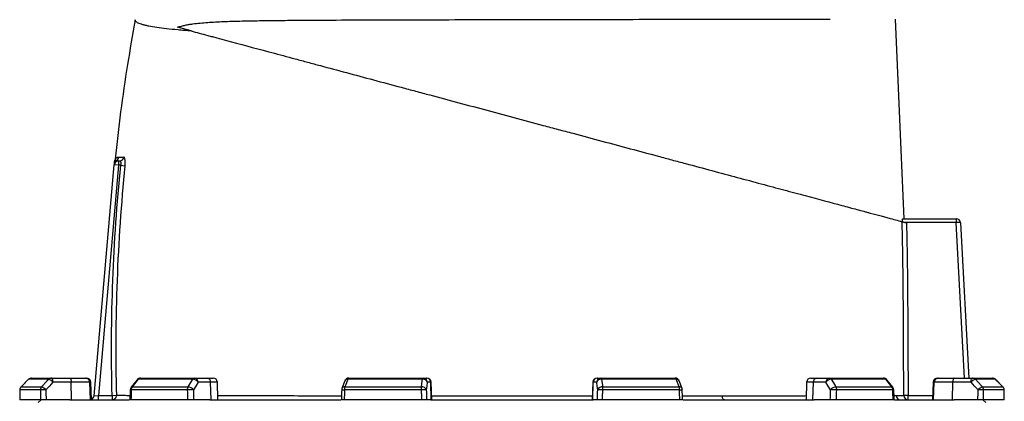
# Model space of a CAD drawing. Header units: millimetres. Extents: x 272 to 3537, y 634 to 3411.
# Tile 14 of 15: x 2458 to 3139, y 2710 to 2974. Entities that reach past the tile are written whole.
import ezdxf

# ---------------------------------------------------------------- set-up
doc = ezdxf.new("R2010")
doc.units = ezdxf.units.MM

msp = doc.modelspace()

# ---------------------------------------------------------------- linework, layer by layer
at = {"color": 7, "linetype": 'Continuous', "lineweight": 25}
for p, q in [((2576.83, 2966.21), (2567.39, 2968.74)), ((3069.85, 2836.45), (3063.71, 2974.35)), ((2509.7, 2714.18), (2523.65, 2873.71)), ((2526.64, 2873.45), (2512.73, 2714.45)), ((2526.64, 2873.45), (2523.65, 2873.71)), ((2524.07, 2876.79), (2524.07, 2876.79)), ((2526.64, 2876.45), (2526.64, 2873.45)), ((2526.64, 2876.45), (2527.37, 2876.45)), ((2528.14, 2873.45), (2526.64, 2873.45)), ((2528.14, 2873.45), (2531.04, 2873.15)), ((3068.66, 2836.45), (3105.74, 2836.45)), ((3105.74, 2833.95), (3070.43, 2833.95)), ((3105.74, 2836.45), (3105.74, 2833.95)), ((3105.74, 2836.45), (3105.77, 2836.45)), ((3105.9, 2833.95), (3105.74, 2833.95)), ((3108.77, 2833.6), (3114.38, 2726.45)), ((2464.38, 2725.56), (2459.18, 2720.31)), ((2478.25, 2725.57), (2464.42, 2725.57)), ((2466.51, 2726.45), (2480.25, 2726.45)), ((2480.25, 2726.45), (2492.87, 2726.45)), ((2493.9, 2723.55), (2481.28, 2723.55)), ((2492.87, 2726.45), (2503.88, 2726.45)), ((2494.04, 2711.45), (2493.9, 2723.55)), ((2506.84, 2723.55), (2493.9, 2723.55)), ((2503.88, 2726.45), (2504.41, 2726.45)), ((2507.25, 2711.45), (2506.84, 2723.55)), ((2507.83, 2711.45), (2507.41, 2723.55)), ((2539.4, 2725.3), (2535.26, 2720.06)), ((2577.92, 2725.57), (2540.14, 2725.57)), ((2541.75, 2726.45), (2579.3, 2726.45)), ((2579.3, 2726.45), (2587.93, 2726.45)), ((2590.23, 2723.55), (2581.6, 2723.55)), ((2587.93, 2726.45), (2591.93, 2726.45)), ((2590.55, 2711.45), (2590.23, 2723.55)), ((2595.36, 2711.45), (2594.93, 2723.55)), ((2683.02, 2724.5), (2681.05, 2719.25)), ((2736.73, 2725.57), (2685.12, 2725.57)), ((2685.82, 2726.45), (2737.12, 2726.45)), ((2737.12, 2726.45), (2739.45, 2726.45)), ((2739.45, 2726.45), (2739.71, 2726.45)), ((2742.4, 2723.55), (2740.07, 2723.55)), ((2742.82, 2711.45), (2742.4, 2723.55)), ((2743.13, 2711.45), (2742.71, 2723.55)), ((2854.53, 2723.55), (2854.11, 2711.45)), ((2854.42, 2711.45), (2854.83, 2723.55)), ((2857.17, 2723.55), (2854.83, 2723.55)), ((2857.53, 2726.45), (2857.79, 2726.45)), ((2857.79, 2726.45), (2860.12, 2726.45)), ((2860.12, 2726.45), (2911.41, 2726.45)), ((2912.12, 2725.57), (2860.51, 2725.57)), ((2916.18, 2719.25), (2914.22, 2724.5)), ((3002.3, 2723.55), (3001.88, 2711.45)), ((3005.3, 2726.45), (3009.3, 2726.45)), ((3006.68, 2711.45), (3007, 2723.55)), ((3015.64, 2723.55), (3007, 2723.55)), ((3009.3, 2726.45), (3017.93, 2726.45)), ((3017.93, 2726.45), (3055.48, 2726.45)), ((3057.1, 2725.57), (3019.31, 2725.57)), ((3061.97, 2720.06), (3057.84, 2725.3)), ((3089.83, 2723.55), (3089.41, 2711.45)), ((3089.98, 2711.45), (3090.4, 2723.55)), ((3103.34, 2723.55), (3090.4, 2723.55)), ((3092.83, 2726.45), (3093.35, 2726.45)), ((3093.35, 2726.45), (3104.36, 2726.45)), ((3103.19, 2711.45), (3103.34, 2723.55)), ((3115.96, 2723.55), (3103.34, 2723.55)), ((3104.36, 2726.45), (3116.98, 2726.45)), ((3116.98, 2726.45), (3130.73, 2726.45)), ((3132.81, 2725.57), (3118.98, 2725.57)), ((3138.05, 2720.31), (3132.86, 2725.56)), ((3138.05, 2720.31), (3132.86, 2725.55)), ((2472.56, 2718.2), (2458.36, 2718.2)), ((2459.22, 2720.32), (2473.39, 2720.32)), ((2574.12, 2718.2), (2535.33, 2718.2)), ((2536, 2720.32), (2574.69, 2720.32)), ((2735.84, 2718.2), (2682.85, 2718.2)), ((2683.15, 2720.32), (2736, 2720.32)), ((2861.23, 2720.32), (2914.09, 2720.32)), ((2914.38, 2718.2), (2861.39, 2718.2)), ((3022.54, 2720.32), (3061.23, 2720.32)), ((3061.9, 2718.2), (3023.11, 2718.2)), ((3123.85, 2720.32), (3138.01, 2720.32)), ((3138.87, 2718.2), (3124.68, 2718.2)), ((2472.64, 2711.45), (2458.32, 2711.45)), ((2473.12, 2711.45), (2471.12, 2709.45)), ((2492.93, 2711.45), (2476.49, 2711.45)), ((2492.93, 2711.45), (2534.05, 2711.45)), ((2509.7, 2714.18), (2512.73, 2714.45)), ((2512.73, 2714.45), (2522.19, 2714.45)), ((2512.73, 2711.45), (2512.73, 2714.45)), ((2522.19, 2714.45), (2525.12, 2714.52)), ((2522.19, 2714.45), (2522.19, 2711.45)), ((2574.3, 2711.45), (2535.18, 2711.45)), ((2589.79, 2711.45), (2578.55, 2711.45)), ((2589.79, 2711.45), (2680.32, 2711.45)), ((2736.07, 2711.45), (2682.63, 2711.45)), ((2742.61, 2711.45), (2739.57, 2711.45)), ((2742.61, 2711.45), (2854.62, 2711.45)), ((2857.66, 2711.45), (2854.62, 2711.45)), ((2914.6, 2711.45), (2861.16, 2711.45)), ((2917, 2711.45), (3007.44, 2711.45)), ((3018.69, 2711.45), (3007.44, 2711.45)), ((3062.05, 2711.45), (3022.93, 2711.45)), ((3063.15, 2711.45), (3104.31, 2711.45)), ((3072.5, 2714.45), (3069.51, 2714.42)), ((3072.5, 2711.45), (3072.5, 2714.45)), ((3120.74, 2711.45), (3104.31, 2711.45)), ((3126.12, 2709.45), (3124.12, 2711.45)), ((3138.92, 2711.45), (3124.6, 2711.45))]:
    msp.add_line(p, q, dxfattribs=at)
at = {"color": 1, "linetype": 'Continuous', "lineweight": 25}
for p, q in [((3111.38, 2726.45), (3105.74, 2833.95)), ((2464.38, 2725.56), (2464.42, 2725.57)), ((2507.41, 2723.55), (2506.84, 2723.55)), ((2594.93, 2723.55), (2590.23, 2723.55)), ((2742.71, 2723.55), (2742.4, 2723.55)), ((2854.83, 2723.55), (2854.53, 2723.55)), ((3007, 2723.55), (3002.3, 2723.55)), ((3090.4, 2723.55), (3089.83, 2723.55)), ((3132.81, 2725.57), (3132.86, 2725.56)), ((2458.31, 2718.22), (2458.36, 2718.2)), ((2459.18, 2720.32), (2459.22, 2720.32)), ((3138.01, 2720.32), (3138.05, 2720.32)), ((3138.87, 2718.2), (3138.92, 2718.22)), ((3062.71, 2714.34), (3064.17, 2714.35)), ((3072.5, 2714.45), (3089.51, 2714.45))]:
    msp.add_line(p, q, dxfattribs=at)
at = {"color": 7, "linetype": 'Continuous', "lineweight": 25, "flags": 128}
for points in [[(2464.42, 2725.57), (2460.22, 2721.33), (2459.22, 2720.32)], [(2473.39, 2720.32), (2477.32, 2724.57), (2478.25, 2725.57)], [(2481.28, 2723.55), (2478.79, 2720.87), (2476.41, 2718.31)], [(2481.28, 2723.55), (2481.25, 2724.12), (2481.19, 2724.67), (2481.09, 2725.17), (2480.96, 2725.6), (2480.81, 2725.96), (2480.63, 2726.23), (2480.45, 2726.39), (2480.25, 2726.45)], [(2492.87, 2726.45), (2493.07, 2726.39), (2493.26, 2726.23), (2493.43, 2725.96), (2493.58, 2725.6), (2493.71, 2725.17), (2493.81, 2724.67), (2493.87, 2724.12), (2493.9, 2723.55)], [(2540.14, 2725.57), (2536.79, 2721.33), (2536, 2720.32)], [(2574.69, 2720.32), (2577.3, 2724.57), (2577.92, 2725.57)], [(2581.6, 2723.55), (2579.95, 2720.87), (2578.37, 2718.31)], [(2685.12, 2725.57), (2683.52, 2721.33), (2683.15, 2720.32)], [(2736, 2720.32), (2736.59, 2724.57), (2736.73, 2725.57)], [(2736.73, 2725.57), (2736.77, 2725.77), (2736.81, 2725.94), (2736.86, 2726.09), (2736.91, 2726.22), (2736.96, 2726.32), (2737.01, 2726.39), (2737.06, 2726.43), (2737.12, 2726.45)], [(2740.07, 2723.55), (2739.69, 2720.87), (2739.34, 2718.31)], [(2857.9, 2718.31), (2857.54, 2720.87), (2857.17, 2723.55)], [(2860.51, 2725.57), (2860.47, 2725.77), (2860.42, 2725.94), (2860.38, 2726.09), (2860.33, 2726.22), (2860.28, 2726.32), (2860.23, 2726.39), (2860.17, 2726.43), (2860.12, 2726.45)], [(2860.51, 2725.57), (2861.09, 2721.33), (2861.23, 2720.32)], [(2914.09, 2720.32), (2912.49, 2724.57), (2912.12, 2725.57)], [(3018.87, 2718.31), (3017.29, 2720.87), (3015.64, 2723.55)], [(3019.31, 2725.57), (3021.92, 2721.33), (3022.54, 2720.32)], [(3061.23, 2720.32), (3057.89, 2724.57), (3057.1, 2725.57)], [(3104.36, 2726.45), (3104.17, 2726.39), (3103.98, 2726.23), (3103.8, 2725.96), (3103.65, 2725.6), (3103.52, 2725.17), (3103.43, 2724.67), (3103.36, 2724.12), (3103.34, 2723.55)], [(3115.96, 2723.55), (3115.98, 2724.12), (3116.05, 2724.67), (3116.14, 2725.17), (3116.27, 2725.6), (3116.43, 2725.96), (3116.6, 2726.23), (3116.79, 2726.39), (3116.98, 2726.45)], [(3120.82, 2718.31), (3118.44, 2720.87), (3115.96, 2723.55)], [(3118.98, 2725.57), (3122.92, 2721.33), (3123.85, 2720.32)], [(3138.01, 2720.32), (3133.81, 2724.57), (3132.81, 2725.57)], [(2458.31, 2718.22), (2458.3, 2716.5), (2458.27, 2711.32)], [(2534.62, 2718.27), (2534.58, 2716.55), (2534.46, 2711.37)], [(2680.86, 2718.3), (2680.8, 2716.58), (2680.63, 2711.4)], [(2916.6, 2711.4), (2916.54, 2713.12), (2916.37, 2718.3)], [(3062.77, 2711.37), (3062.73, 2713.09), (3062.62, 2718.27)], [(3138.97, 2711.32), (3138.96, 2713.04), (3138.92, 2718.22)], [(2945.46, 2711.45), (2945.17, 2711.5), (2944.89, 2711.65), (2944.63, 2711.91), (2944.4, 2712.25), (2944.21, 2712.67), (2944.06, 2713.15), (2943.96, 2713.67), (2943.91, 2714.23)]]:
    msp.add_lwpolyline(points, dxfattribs=at)
at = {"color": 7, "linetype": 'Continuous', "lineweight": 25}
for centre, radius, start, end in [((2526.64, 2873.45), 3, 90, 175), ((2526.69, 2874.16), 2.99, 117.80823, 174.97062), ((2526.84, 2875.7), 3, 158.52985, 174.98299), ((2523.86, 2879.44), 3, 298.59876, 354.2324), ((2527.34, 2879.4), 2.96, 270.5887, 354.88473), ((3093.89, 2834.57), 12.03, 357.04331, 8.95669), ((3105.77, 2833.45), 3, 3, 90), ((2466.51, 2723.45), 3, 90, 135.25313), ((2466.51, 2723.52), 2.93, 90.08561, 135.6015), ((2480.26, 2723.7), 2.75, 90.31962, 137.1257), ((2476.59, 2719.8), 6, 38.6888, 73.93179), ((2503.86, 2723.47), 2.98, 1.57585, 89.60772), ((2504.41, 2723.45), 3, 2, 90), ((2541.75, 2723.45), 3, 90, 141.73543), ((2541.82, 2724.39), 2.05, 92.00566, 145.14485), ((2579.41, 2724.75), 1.7, 93.88554, 151.18244), ((2577.72, 2720.84), 4.73, 34.93443, 87.54405), ((2578.91, 2723.78), 2.69, 355.08211, 81.76517), ((2587.55, 2723.78), 2.69, 355.08211, 81.76517), ((2591.93, 2723.45), 3, 2, 90), ((2685.82, 2723.45), 3, 90, 159.44647), ((2686.17, 2725.44), 1.06, 108.97665, 173.2704), ((2737.08, 2722.37), 3.21, 21.48071, 96.25708), ((2737.09, 2723.47), 2.98, 1.54472, 89.57848), ((2739.43, 2723.47), 2.98, 1.54472, 89.57848), ((2739.71, 2723.45), 3, 2, 90), ((2857.53, 2723.45), 3, 90, 178), ((2857.81, 2723.47), 2.98, 90.42152, 178.45528), ((2860.14, 2723.47), 2.98, 90.42152, 178.45528), ((2860.15, 2722.37), 3.21, 83.74292, 158.51929), ((2911.41, 2723.45), 3, 20.55353, 90), ((2911.07, 2725.44), 1.06, 6.7296, 71.02335), ((3005.3, 2723.45), 3, 90, 178), ((3009.69, 2723.78), 2.69, 98.23483, 184.91789), ((3018.32, 2723.78), 2.69, 98.23483, 184.91789), ((3019.51, 2720.84), 4.73, 92.45595, 145.06557), ((3017.82, 2724.75), 1.7, 28.81756, 86.11446), ((3055.48, 2723.45), 3, 38.26457, 90), ((3055.41, 2724.39), 2.05, 34.85515, 87.99434), ((3092.83, 2723.45), 3, 90, 178), ((3093.37, 2723.47), 2.98, 90.39228, 178.42415), ((3120.65, 2719.8), 6, 106.06821, 141.3112), ((3116.97, 2723.7), 2.75, 42.8743, 89.68038), ((3130.73, 2723.45), 3, 44.74687, 90), ((3130.72, 2723.52), 2.93, 44.3985, 89.91439), ((2461.31, 2718.2), 3, 135.25395, 179.63698), ((2461.38, 2718.21), 3.03, 135.59323, 180.08081), ((2475.65, 2718.22), 3.09, 137.08569, 180.26871), ((2475.95, 2664.27), 54.04, 89.5133, 93.60013), ((2471.72, 2714.55), 6.01, 38.69679, 73.91555), ((2537.62, 2718.2), 3, 141.73621, 178.702), ((2538.86, 2718.26), 3.53, 144.12478, 180.88663), ((2578.07, 2718.28), 3.95, 148.82602, 181.08798), ((2578.91, 2610.05), 108.26, 90.29016, 92.53673), ((2574.49, 2715.6), 4.73, 34.93737, 87.52699), ((2683.86, 2718.2), 3, 159.44696, 178.11512), ((2689.82, 2718.32), 6.97, 163.27355, 180.94628), ((2748.37, 2718.33), 12.53, 170.83081, 180.57347), ((2743.62, 2516.84), 201.52, 91.21757, 92.21229), ((2736.35, 2717.13), 3.21, 21.4781, 96.23861), ((2860.89, 2717.13), 3.21, 83.76139, 158.5219), ((2853.61, 2516.84), 201.52, 87.78771, 88.78243), ((2848.87, 2718.33), 12.53, 359.42653, 9.16919), ((2907.41, 2718.32), 6.97, 359.05372, 16.72645), ((2913.38, 2718.2), 3, 1.88488, 20.55304), ((3022.75, 2715.6), 4.73, 92.47301, 145.06263), ((3018.32, 2610.05), 108.26, 87.46327, 89.70984), ((3019.16, 2718.28), 3.95, 358.91202, 31.17398), ((3058.37, 2718.26), 3.53, 359.11337, 35.87522), ((3059.62, 2718.2), 3, 1.298, 38.26379), ((3125.51, 2714.55), 6.01, 106.08445, 141.30321), ((3121.28, 2664.27), 54.04, 86.39987, 90.4867), ((3121.58, 2718.22), 3.09, 359.73129, 42.91431), ((3135.85, 2718.21), 3.03, 359.91919, 44.40677), ((3135.92, 2718.2), 3, 0.36302, 44.74605), ((2506.71, 2714.45), 3, 291.73422, 355), ((2522.15, 2714.41), 2.97, 270.71728, 2.0882), ((3067.14, 2714.42), 2.97, 181.37353, 269.48511), ((3072.51, 2714.44), 2.99, 180.36658, 269.90634)]:
    msp.add_arc(centre, radius, start, end, dxfattribs=at)
at = {"color": 1, "linetype": 'Continuous', "lineweight": 25}
for centre, radius, start, end in [((2540.02, 2724.72), 0.855, 82.127, 137.00451), ((2684.82, 2723.55), 2.04, 81.58497, 152.40731), ((2912.42, 2723.55), 2.03, 27.56442, 98.41788), ((3057.21, 2724.72), 0.855, 42.99182, 97.87335), ((2535.28, 2721.4), 3.2, 258.12046, 271.03584), ((2535.89, 2719.48), 0.855, 82.16666, 136.96474), ((2683.76, 2756.8), 38.61, 265.68645, 268.65029), ((2682.85, 2718.31), 2.04, 81.61821, 152.31454), ((2914.38, 2718.31), 2.04, 27.68546, 98.38179), ((2914.1, 2744.12), 25.91, 270.62377, 275.04039), ((3061.35, 2719.48), 0.855, 43.03526, 97.83334), ((3061.96, 2721.4), 3.2, 268.96405, 281.87972)]:
    msp.add_arc(centre, radius, start, end, dxfattribs=at)
at = {"color": 7, "linetype": 'Continuous', "lineweight": 25}
for centre, major_axis, ratio, start_param, end_param in [((3105.77, 2833.45), (3, 0.16), 0.166667, 0, 1.518436), ((2798.62, 2640.48), (60.15, 9822.23), 0.03469, 1.563096, 1.563784), ((2798.62, 2640.48), (-118.47, 9822.23), 0.033097, 1.562485, 1.563173), ((2799.64, 2640.59), (-117.44, 9822.23), 0.03281, 1.562491, 1.56319), ((2798.62, 2640.48), (222.57, 9822.23), 0.026971, 1.563495, 1.564183), ((2798.62, 2640.48), (-265.19, 9822.23), 0.022626, 1.562273, 1.562961), ((2800.91, 2640.59), (-262.89, 9822.23), 0.022431, 1.562283, 1.562982), ((2798.62, 2640.48), (325.18, 9822.23), 0.012035, 1.563282, 1.56397), ((2798.62, 2640.48), (-340.76, 9822.23), 0.00611, 1.562672, 1.56336), ((2801.57, 2640.59), (-337.8, 9822.23), 0.006057, 1.562675, 1.563374), ((2795.66, 2640.59), (337.8, 9822.23), 0.006057, 4.719811, 4.72051), ((2798.62, 2640.48), (340.76, 9822.23), 0.00611, 4.719826, 4.720514), ((2798.62, 2640.48), (-325.18, 9822.23), 0.012035, 4.719215, 4.719903), ((2796.32, 2640.59), (262.89, 9822.23), 0.022431, 4.720203, 4.720902), ((2798.62, 2640.48), (265.19, 9822.23), 0.022626, 4.720224, 4.720912), ((2798.62, 2640.48), (-222.57, 9822.23), 0.026971, 4.719002, 4.71969), ((2797.59, 2640.59), (117.44, 9822.23), 0.03281, 4.719995, 4.720694), ((2798.62, 2640.48), (118.47, 9822.23), 0.033097, 4.720013, 4.720701), ((2798.62, 2640.48), (-60.15, 9822.23), 0.03469, 4.719401, 4.720089)]:
    msp.add_ellipse(centre, major_axis=major_axis, ratio=ratio, start_param=start_param, end_param=end_param, dxfattribs=at)
for points, knots in [([(2538.18, 2973.98), (2536.33, 2963.66), (2532.54, 2942.49), (2527.88, 2910.35), (2525.44, 2888.51), (2524.22, 2877.61)], [0, 0, 0, 0, 0.323091, 0.662083, 1, 1, 1, 1]), ([(2576.83, 2966.21), (2575.21, 2966.32), (2573.64, 2966.43), (2570.6, 2966.67), (2569.14, 2966.79), (2564.88, 2967.17), (2562.25, 2967.43), (2554.94, 2968.25), (2550.86, 2968.85), (2546.77, 2969.67), (2546, 2969.83), (2544.93, 2970.09), (2544.58, 2970.18), (2543.92, 2970.35), (2543.6, 2970.44), (2542.07, 2970.88), (2541.07, 2971.25), (2539.5, 2972), (2538.93, 2972.38), (2538.22, 2973.17), (2538.08, 2973.57), (2538.16, 2973.99)], [0, 0, 0, 0, 0.0625, 0.0625, 0.125, 0.125, 0.25, 0.25, 0.5, 0.5, 0.5625, 0.5625, 0.59375, 0.59375, 0.625, 0.625, 0.75, 0.75, 0.875, 0.875, 1, 1, 1, 1]), ([(2567.39, 2968.74), (2568.33, 2969.08), (2569.24, 2969.35), (2571.02, 2969.84), (2571.9, 2970.04), (2573.63, 2970.4), (2574.49, 2970.56), (2576.2, 2970.85), (2577.05, 2970.98), (2579.6, 2971.33), (2581.31, 2971.52), (2584.75, 2971.85), (2586.48, 2971.99), (2589.99, 2972.23), (2591.77, 2972.34), (2595.38, 2972.53), (2597.21, 2972.62), (2600.93, 2972.78), (2602.81, 2972.85), (2606.62, 2972.97), (2608.55, 2973.03), (2614.42, 2973.17), (2618.43, 2973.25), (2626.66, 2973.38), (2630.88, 2973.44), (2639.54, 2973.53), (2643.98, 2973.57), (2650.81, 2973.62), (2653.11, 2973.64), (2657.78, 2973.67), (2660.14, 2973.69), (2672.02, 2973.75), (2681.78, 2973.8), (2701.83, 2973.87), (2712.12, 2973.91), (2727.94, 2973.95), (2733.27, 2973.97), (2741.38, 2973.99), (2744.1, 2973.99), (2748.2, 2974), (2749.58, 2974.01), (2752.32, 2974.01), (2753.69, 2974.01), (2766.04, 2974.04), (2777.04, 2974.07), (2799.09, 2974.11), (2810.14, 2974.13), (2826.76, 2974.15), (2832.31, 2974.16), (2843.41, 2974.18), (2848.91, 2974.19), (2865.25, 2974.21), (2875.94, 2974.23), (2896.91, 2974.26), (2907.19, 2974.27), (2918.52, 2974.29), (2919.77, 2974.29), (2922.28, 2974.29), (2923.53, 2974.29), (2927.25, 2974.3), (2929.71, 2974.3), (2937.01, 2974.31), (2941.77, 2974.31), (2955.73, 2974.33), (2964.63, 2974.34), (2977.36, 2974.36), (2981.5, 2974.36), (2987.55, 2974.37), (2989.54, 2974.37), (2993.47, 2974.38), (2995.41, 2974.38), (3001.12, 2974.38), (3004.79, 2974.39), (3011.87, 2974.4), (3015.27, 2974.4), (3018.53, 2974.4)], [0, 0, 0, 0, 0.007812, 0.007812, 0.015625, 0.015625, 0.023437, 0.023437, 0.03125, 0.03125, 0.046875, 0.046875, 0.0625, 0.0625, 0.078125, 0.078125, 0.09375, 0.09375, 0.109375, 0.109375, 0.125, 0.125, 0.15625, 0.15625, 0.1875, 0.1875, 0.21875, 0.21875, 0.234375, 0.234375, 0.25, 0.25, 0.3125, 0.3125, 0.375, 0.375, 0.40625, 0.40625, 0.421875, 0.421875, 0.429687, 0.429687, 0.4375, 0.4375, 0.5, 0.5, 0.5625, 0.5625, 0.59375, 0.59375, 0.625, 0.625, 0.6875, 0.6875, 0.75, 0.75, 0.757813, 0.757813, 0.765625, 0.765625, 0.78125, 0.78125, 0.8125, 0.8125, 0.875, 0.875, 0.90625, 0.90625, 0.921875, 0.921875, 0.9375, 0.9375, 0.96875, 0.96875, 1, 1, 1, 1]), ([(2576.83, 2966.21), (2580.43, 2965.24), (2584.26, 2964.22), (2589.36, 2962.85), (2590.4, 2962.57), (2592.5, 2962.01), (2593.57, 2961.72), (2596.81, 2960.85), (2599.02, 2960.26), (2610.29, 2957.24), (2620.04, 2954.63), (2635.73, 2950.43), (2641.13, 2948.98), (2649.51, 2946.73), (2652.34, 2945.97), (2656.67, 2944.82), (2658.12, 2944.43), (2661.03, 2943.65), (2662.49, 2943.25), (2669.84, 2941.28), (2675.83, 2939.68), (2688, 2936.42), (2694.18, 2934.76), (2706.75, 2931.4), (2713.13, 2929.68), (2722.86, 2927.08), (2726.12, 2926.2), (2731.06, 2924.88), (2732.71, 2924.44), (2736.03, 2923.55), (2737.69, 2923.1), (2746.01, 2920.87), (2752.69, 2919.09), (2766.09, 2915.5), (2772.81, 2913.7), (2793.02, 2908.28), (2806.58, 2904.65), (2821.93, 2900.53), (2823.64, 2900.08), (2827.05, 2899.16), (2828.76, 2898.7), (2833.87, 2897.33), (2837.26, 2896.42), (2847.39, 2893.71), (2854.07, 2891.92), (2873.94, 2886.6), (2886.93, 2883.12), (2902.86, 2878.85), (2906.03, 2878), (2910.76, 2876.73), (2912.33, 2876.31), (2915.47, 2875.47), (2917.04, 2875.05), (2924.83, 2872.96), (2930.91, 2871.33), (2942.82, 2868.14), (2948.63, 2866.58), (2959.98, 2863.54), (2965.52, 2862.06), (2976.29, 2859.17), (2981.53, 2857.77), (2987.89, 2856.06), (2989.15, 2855.73), (2991.65, 2855.06), (2992.89, 2854.72), (2996.58, 2853.74), (2998.97, 2853.09), (3010.66, 2849.96), (3019.06, 2847.71), (3030.27, 2844.71), (3033.78, 2843.77), (3038.68, 2842.45), (3040.26, 2842.03), (3042.54, 2841.42), (3043.28, 2841.22), (3044.75, 2840.83), (3045.46, 2840.64), (3048.96, 2839.7), (3051.5, 2839.02), (3054.35, 2838.26), (3054.9, 2838.11), (3055.98, 2837.82), (3056.5, 2837.68), (3058.04, 2837.27), (3059.03, 2837), (3061.86, 2836.24), (3063.55, 2835.79), (3065.68, 2835.22), (3066.32, 2835.05), (3067.17, 2834.82), (3067.44, 2834.75), (3067.93, 2834.62), (3068.16, 2834.56), (3068.36, 2834.5)], [0, 0, 0, 0, 0.03125, 0.03125, 0.039062, 0.039062, 0.046875, 0.046875, 0.0625, 0.0625, 0.125, 0.125, 0.15625, 0.15625, 0.171875, 0.171875, 0.179687, 0.179687, 0.1875, 0.1875, 0.21875, 0.21875, 0.25, 0.25, 0.28125, 0.28125, 0.296875, 0.296875, 0.304687, 0.304687, 0.3125, 0.3125, 0.34375, 0.34375, 0.375, 0.375, 0.4375, 0.4375, 0.445312, 0.445312, 0.453125, 0.453125, 0.46875, 0.46875, 0.5, 0.5, 0.5625, 0.5625, 0.578125, 0.578125, 0.585937, 0.585937, 0.59375, 0.59375, 0.625, 0.625, 0.65625, 0.65625, 0.6875, 0.6875, 0.71875, 0.71875, 0.726562, 0.726562, 0.734375, 0.734375, 0.75, 0.75, 0.8125, 0.8125, 0.84375, 0.84375, 0.859375, 0.859375, 0.867187, 0.867187, 0.875, 0.875, 0.90625, 0.90625, 0.914062, 0.914062, 0.921875, 0.921875, 0.9375, 0.9375, 0.96875, 0.96875, 0.984375, 0.984375, 0.992187, 0.992187, 1, 1, 1, 1]), ([(2522.19, 2714.45), (2521.51, 2740.98), (2521.67, 2767.51), (2523.66, 2820.57), (2525.49, 2847.03), (2528.14, 2873.45)], [0, 0, 0, 0, 0.5, 0.5, 1, 1, 1, 1]), ([(2523.72, 2874.42), (2523.74, 2874.7), (2523.79, 2875.23), (2523.83, 2875.7), (2523.86, 2876.02), (2523.85, 2875.95), (2523.85, 2875.95)], [0, 0, 0, 0, 0.336626, 0.652643, 0.968788, 1, 1, 1, 1]), ([(2524.21, 2877.61), (2524.2, 2877.5), (2524.19, 2877.26), (2524.11, 2876.98), (2524.06, 2876.83), (2524.04, 2876.8)], [0, 0, 0, 0, 0.366853, 0.867083, 1, 1, 1, 1]), ([(2531.04, 2873.15), (2528.39, 2846.81), (2526.57, 2820.4), (2525.08, 2780.71), (2524.8, 2767.47), (2524.64, 2740.99), (2524.77, 2727.76), (2525.12, 2714.52)], [0, 0, 0, 0, 0.5, 0.5, 0.75, 0.75, 1, 1, 1, 1]), ([(2527.37, 2876.45), (2527.45, 2876.45), (2527.53, 2876.43), (2527.68, 2876.36), (2527.75, 2876.31), (2527.88, 2876.17), (2527.94, 2876.08), (2528.05, 2875.87), (2528.1, 2875.75), (2528.18, 2875.47), (2528.21, 2875.32), (2528.25, 2874.99), (2528.26, 2874.81), (2528.26, 2874.44), (2528.25, 2874.24), (2528.21, 2873.85), (2528.18, 2873.65), (2528.14, 2873.45)], [0, 0, 0, 0, 0.125, 0.125, 0.25, 0.25, 0.375, 0.375, 0.5, 0.5, 0.625, 0.625, 0.75, 0.75, 0.875, 0.875, 1, 1, 1, 1]), ([(2531.04, 2873.15), (2531.08, 2873.55), (2531.11, 2873.94), (2531.15, 2874.72), (2531.16, 2875.09), (2531.16, 2875.64), (2531.16, 2875.81), (2531.15, 2876.16), (2531.15, 2876.33), (2531.12, 2876.82), (2531.09, 2877.12), (2531.02, 2877.68), (2530.97, 2877.93), (2530.87, 2878.36), (2530.81, 2878.54), (2530.71, 2878.77), (2530.67, 2878.83), (2530.6, 2878.94), (2530.56, 2878.99), (2530.45, 2879.1), (2530.37, 2879.14), (2530.28, 2879.14)], [0, 0, 0, 0, 0.125, 0.125, 0.25, 0.25, 0.3125, 0.3125, 0.375, 0.375, 0.5, 0.5, 0.625, 0.625, 0.75, 0.75, 0.8125, 0.8125, 0.875, 0.875, 1, 1, 1, 1]), ([(3069.51, 2714.42), (3069.43, 2724.43), (3069.37, 2734.44), (3069.29, 2749.45), (3069.27, 2754.45), (3069.22, 2764.46), (3069.21, 2769.46), (3069.08, 2794.48), (3068.81, 2814.49), (3068.36, 2834.5)], [0, 0, 0, 0, 0.25, 0.25, 0.375, 0.375, 0.5, 0.5, 1, 1, 1, 1]), ([(3068.36, 2834.5), (3068.38, 2834.5), (3068.42, 2834.49), (3068.53, 2834.46), (3068.6, 2834.44), (3068.78, 2834.39), (3068.88, 2834.36), (3069.11, 2834.3), (3069.24, 2834.27), (3069.51, 2834.19), (3069.66, 2834.15), (3069.97, 2834.07), (3070.13, 2834.03), (3070.47, 2833.94), (3070.64, 2833.89), (3071, 2833.79), (3071.18, 2833.75), (3071.36, 2833.7)], [0, 0, 0, 0, 0.125, 0.125, 0.25, 0.25, 0.375, 0.375, 0.5, 0.5, 0.625, 0.625, 0.75, 0.75, 0.875, 0.875, 1, 1, 1, 1]), ([(3068.49, 2834.47), (3068.48, 2834.75), (3068.48, 2835.01), (3068.49, 2835.5), (3068.5, 2835.71), (3068.53, 2836.07), (3068.55, 2836.21), (3068.6, 2836.4), (3068.63, 2836.45), (3068.66, 2836.45)], [0, 0, 0, 0, 0.25, 0.25, 0.5, 0.5, 0.75, 0.75, 1, 1, 1, 1]), ([(3071.36, 2833.7), (3071.8, 2813.83), (3072.07, 2793.95), (3072.18, 2771.59), (3072.19, 2769.11), (3072.21, 2764.14), (3072.22, 2761.65), (3072.25, 2754.2), (3072.28, 2749.23), (3072.36, 2734.32), (3072.42, 2724.38), (3072.5, 2714.45)], [0, 0, 0, 0, 0.5, 0.5, 0.5625, 0.5625, 0.625, 0.625, 0.75, 0.75, 1, 1, 1, 1]), ([(2476.49, 2711.45), (2476.3, 2711.45), (2476.11, 2711.45), (2475.72, 2711.45), (2475.52, 2711.45), (2475.13, 2711.45), (2474.94, 2711.45), (2474.55, 2711.45), (2474.36, 2711.45), (2474.01, 2711.45), (2473.84, 2711.45), (2473.52, 2711.45), (2473.37, 2711.45), (2473.11, 2711.45), (2472.99, 2711.45), (2472.79, 2711.45), (2472.7, 2711.45), (2472.64, 2711.45)], [0, 0, 0, 0, 0.125, 0.125, 0.25, 0.25, 0.375, 0.375, 0.5, 0.5, 0.625, 0.625, 0.75, 0.75, 0.875, 0.875, 1, 1, 1, 1]), ([(2535.18, 2711.45), (2534.99, 2711.45), (2534.62, 2711.45), (2534.42, 2711.45), (2534.47, 2711.45), (2534.48, 2711.45)], [0, 0, 0, 0, 0.478502, 0.957008, 1, 1, 1, 1]), ([(2578.55, 2711.45), (2578.42, 2711.45), (2578.28, 2711.45), (2577.97, 2711.45), (2577.81, 2711.45), (2577.45, 2711.45), (2577.27, 2711.45), (2576.89, 2711.45), (2576.7, 2711.45), (2576.3, 2711.45), (2576.11, 2711.45), (2575.71, 2711.45), (2575.52, 2711.45), (2575.15, 2711.45), (2574.96, 2711.45), (2574.62, 2711.45), (2574.45, 2711.45), (2574.3, 2711.45)], [0, 0, 0, 0, 0.125, 0.125, 0.25, 0.25, 0.375, 0.375, 0.5, 0.5, 0.625, 0.625, 0.75, 0.75, 0.875, 0.875, 1, 1, 1, 1]), ([(2682.63, 2711.45), (2682.32, 2711.45), (2681.71, 2711.45), (2681.04, 2711.45), (2680.67, 2711.45), (2680.67, 2711.45), (2680.67, 2711.45)], [0, 0, 0, 0, 0.274616, 0.5492347, 0.8237776, 1, 1, 1, 1]), ([(2739.57, 2711.45), (2739.54, 2711.45), (2739.49, 2711.45), (2739.34, 2711.45), (2739.25, 2711.45), (2739.04, 2711.45), (2738.92, 2711.45), (2738.64, 2711.45), (2738.49, 2711.45), (2738.17, 2711.45), (2738, 2711.45), (2737.63, 2711.45), (2737.45, 2711.45), (2737.06, 2711.45), (2736.86, 2711.45), (2736.47, 2711.45), (2736.27, 2711.45), (2736.07, 2711.45)], [0, 0, 0, 0, 0.125, 0.125, 0.25, 0.25, 0.375, 0.375, 0.5, 0.5, 0.625, 0.625, 0.75, 0.75, 0.875, 0.875, 1, 1, 1, 1]), ([(2861.16, 2711.45), (2860.96, 2711.45), (2860.77, 2711.45), (2860.37, 2711.45), (2860.18, 2711.45), (2859.79, 2711.45), (2859.6, 2711.45), (2859.24, 2711.45), (2859.07, 2711.45), (2858.74, 2711.45), (2858.59, 2711.45), (2858.32, 2711.45), (2858.2, 2711.45), (2857.98, 2711.45), (2857.89, 2711.45), (2857.75, 2711.45), (2857.7, 2711.45), (2857.66, 2711.45)], [0, 0, 0, 0, 0.125, 0.125, 0.25, 0.25, 0.375, 0.375, 0.5, 0.5, 0.625, 0.625, 0.75, 0.75, 0.875, 0.875, 1, 1, 1, 1]), ([(2916.59, 2711.45), (2916.57, 2711.45), (2916.51, 2711.45), (2916, 2711.45), (2915.34, 2711.45), (2914.81, 2711.45), (2914.6, 2711.45)], [0, 0, 0, 0, 0.264687, 0.538847, 0.813166, 1, 1, 1, 1]), ([(3022.93, 2711.45), (3022.78, 2711.45), (3022.62, 2711.45), (3022.27, 2711.45), (3022.09, 2711.45), (3021.72, 2711.45), (3021.52, 2711.45), (3021.13, 2711.45), (3020.93, 2711.45), (3020.54, 2711.45), (3020.35, 2711.45), (3019.97, 2711.45), (3019.78, 2711.45), (3019.43, 2711.45), (3019.27, 2711.45), (3018.96, 2711.45), (3018.81, 2711.45), (3018.69, 2711.45)], [0, 0, 0, 0, 0.125, 0.125, 0.25, 0.25, 0.375, 0.375, 0.5, 0.5, 0.625, 0.625, 0.75, 0.75, 0.875, 0.875, 1, 1, 1, 1]), ([(3062.73, 2711.45), (3062.74, 2711.45), (3062.77, 2711.45), (3062.52, 2711.45), (3062.19, 2711.45), (3062.05, 2711.45)], [0, 0, 0, 0, 0.196907, 0.67463, 1, 1, 1, 1]), ([(3064.17, 2714.35), (3065.42, 2714.35), (3066.49, 2714.37), (3068.27, 2714.4), (3068.99, 2714.41), (3069.51, 2714.42)], [0, 0, 0, 0, 0.5, 0.5, 1, 1, 1, 1]), ([(3124.6, 2711.45), (3124.53, 2711.45), (3124.45, 2711.45), (3124.24, 2711.45), (3124.13, 2711.45), (3123.86, 2711.45), (3123.72, 2711.45), (3123.4, 2711.45), (3123.23, 2711.45), (3122.87, 2711.45), (3122.69, 2711.45), (3122.3, 2711.45), (3122.11, 2711.45), (3121.71, 2711.45), (3121.52, 2711.45), (3121.12, 2711.45), (3120.93, 2711.45), (3120.74, 2711.45)], [0, 0, 0, 0, 0.125, 0.125, 0.25, 0.25, 0.375, 0.375, 0.5, 0.5, 0.625, 0.625, 0.75, 0.75, 0.875, 0.875, 1, 1, 1, 1])]:
    msp.add_open_spline(points, degree=3, knots=knots, dxfattribs=at)
at = {"color": 1, "linetype": 'Continuous', "lineweight": 25}
for points, knots in [([(2524.07, 2876.79), (2524.06, 2876.78), (2523.98, 2876.72), (2524.35, 2877.12), (2524.98, 2876.91), (2525.3, 2876.8)], [0, 0, 0, 0, 0.07542, 0.537788, 1, 1, 1, 1]), ([(2524.26, 2877.6), (2524.24, 2877.57), (2524.19, 2877.48), (2524.4, 2877.85), (2524.85, 2878.41), (2525.65, 2879.01), (2526.53, 2879.1), (2526.85, 2879.14)], [0, 0, 0, 0, 0.0842899, 0.2613178, 0.4383849, 0.7933433, 1, 1, 1, 1]), ([(2525.12, 2714.52), (2525.93, 2714.52), (2527.56, 2714.51), (2530.59, 2714.5), (2532.91, 2714.5), (2534.37, 2714.49), (2534.53, 2714.49)], [0, 0, 0, 0, 0.316506, 0.633486, 0.959277, 1, 1, 1, 1]), ([(2595.25, 2714.35), (2595.56, 2714.34), (2599.13, 2714.34), (2606.51, 2714.33), (2617.41, 2714.31), (2628.09, 2714.3), (2638.32, 2714.28), (2648.01, 2714.27), (2658.01, 2714.26), (2668.32, 2714.25), (2675.92, 2714.25), (2680.13, 2714.25), (2680.73, 2714.25)], [0, 0, 0, 0, 0.013099, 0.150713, 0.289464, 0.428596, 0.53815, 0.648083, 0.758208, 0.869718, 0.981425, 1, 1, 1, 1]), ([(2743.03, 2714.22), (2744.09, 2714.22), (2748.99, 2714.22), (2757.84, 2714.22), (2769.62, 2714.22), (2781.52, 2714.22), (2793.52, 2714.22), (2805.41, 2714.22), (2817.16, 2714.22), (2828.75, 2714.22), (2840.34, 2714.22), (2848.84, 2714.22), (2853.44, 2714.22), (2854.2, 2714.22)], [0, 0, 0, 0, 0.028946, 0.134454, 0.24015, 0.346991, 0.454422, 0.562051, 0.665621, 0.76955, 0.873659, 0.979081, 1, 1, 1, 1]), ([(2916.51, 2714.22), (2919.44, 2714.22), (2925.39, 2714.22), (2934.55, 2714.22), (2940.67, 2714.23), (2943.91, 2714.23)], [0, 0, 0, 0, 0.313703, 0.6365557, 1, 1, 1, 1]), ([(2943.91, 2714.23), (2947.97, 2714.23), (2956.1, 2714.23), (2967.73, 2714.24), (2979.02, 2714.25), (2989.82, 2714.26), (2997.51, 2714.26), (3001.36, 2714.26), (3001.98, 2714.27)], [0, 0, 0, 0, 0.190232, 0.380609, 0.57084, 0.766591, 0.962502, 1, 1, 1, 1])]:
    msp.add_open_spline(points, degree=3, knots=knots, dxfattribs=at)
at = {"color": 7, "linetype": 'Continuous', "lineweight": 25}
for points in [[(2525.3, 2876.8), (2525.66, 2876.59), (2526.1, 2876.45), (2526.64, 2876.45)], [(2526.85, 2879.14), (2527.75, 2879.14), (2528.89, 2879.14), (2530.28, 2879.14)]]:
    msp.add_open_spline(points, degree=3, dxfattribs=at)

doc.saveas('drawing.dxf')
